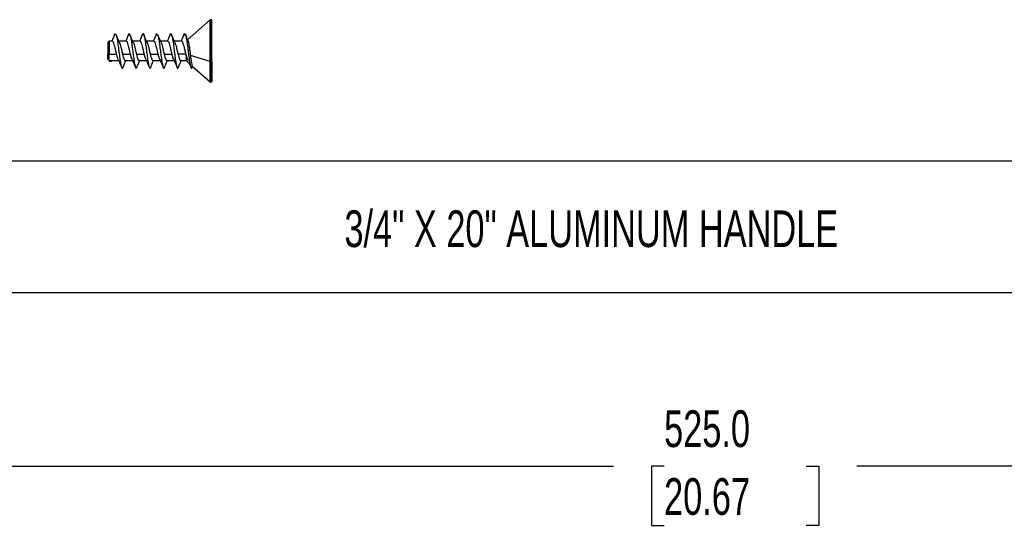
# Model space of a CAD drawing. Header units: millimetres. Extents: x 16 to 683, y 16 to 524.
# Tile 12 of 22: x 253 to 395, y 163 to 236. Entities that reach past the tile are written whole.
import ezdxf

# ---------------------------------------------------------------- set-up
doc = ezdxf.new("R2010")
doc.units = ezdxf.units.MM
doc.header["$LTSCALE"] = 2.5
doc.layers.add('DIMENSIONS', color=140, linetype='Continuous', lineweight=25)
doc.styles.add('SLDTEXTSTYLE0', font='TXT', dxfattribs={"width": 0.7})
doc.dimstyles.new('SLDDIMSTYLE0', dxfattribs={"dimtxt": 5.39502, "dimasz": 8.255, "dimexe": 0, "dimexo": 0.0625, "dimgap": 1.348755, "dimtad": 0, "dimtih": 1, "dimtoh": 1, "dimrnd": 1e-09, "dimzin": 4, "dimdsep": 46, "dimtxsty": 'SLDTEXTSTYLE0', "dimsah": 1, "dimcen": 0.09, "dimadec": 0, "dimazin": 1, "dimtfac": 1, "dimtofl": 0, "dimtmove": 0, "dimatfit": 3, "dimfxl": 0, "dimfrac": 2, "dimtolj": 1, "dimtzin": 12, "dimarcsym": 0})

# ---------------------------------------------------------------- blocks, each defined once
blk = doc.blocks.new('_D')
at = {"layer": 'DIMENSIONS'}
for p, q in [((97.19, 193.81), (97.19, 164.05)), ((622.19, 193.81), (622.19, 164.05)), ((97.19, 171.98), (338.24, 171.98)), ((345.55, 171.98), (343.74, 171.98)), ((343.74, 171.98), (343.74, 163.41)), ((366.07, 171.98), (367.88, 171.98)), ((367.88, 171.98), (367.88, 163.41)), ((622.19, 171.98), (373.38, 171.98)), ((343.74, 163.41), (345.55, 163.41)), ((367.88, 163.41), (366.07, 163.41))]:
    blk.add_line(p, q, dxfattribs=at)
for points in [[(97.19, 171.98), (105.44, 170.71), (105.44, 173.25)], [(622.19, 171.98), (613.93, 173.25), (613.93, 170.71)]]:
    blk.add_solid(points, dxfattribs=at)
at = {"layer": 'DIMENSIONS', "char_height": 5.292, "attachment_point": 1, "style": 'SLDTEXTSTYLE0'}
for s, insert in [('525.0', (345.55, 180.01)), ('20.67', (345.55, 170.23))]:
    blk.add_mtext(s, dxfattribs=dict(at, insert=insert))

msp = doc.modelspace()

# ---------------------------------------------------------------- linework, layer by layer
for p, q in [((280.058, 236.332), (276.806, 233.451)), ((280.058, 230.311), (280.058, 236.332)), ((280.187, 236.357), (280.125, 236.357)), ((280.125, 230.302), (280.125, 236.357)), ((280.187, 230.302), (280.187, 236.357)), ((265.487, 233.257), (265.287, 233.057)), ((265.287, 233.057), (265.287, 231.443)), ((265.947, 233.257), (265.487, 233.257)), ((265.487, 233.257), (265.487, 231.373)), ((267.947, 233.257), (266.89, 233.257)), ((269.947, 233.257), (268.89, 233.257)), ((271.947, 233.257), (270.89, 233.257)), ((273.947, 233.257), (272.89, 233.257)), ((275.947, 233.257), (274.891, 233.257)), ((265.487, 231.373), (265.287, 231.443)), ((265.287, 230.657), (265.287, 231.443)), ((265.287, 230.657), (265.487, 230.457)), ((265.487, 231.373), (266.56, 231.373)), ((265.487, 230.465), (265.487, 231.373)), ((265.487, 230.465), (265.772, 230.465)), ((265.487, 230.385), (265.846, 230.385)), ((265.772, 230.465), (265.806, 230.475)), ((265.806, 230.457), (266.862, 230.457)), ((267.419, 231.373), (268.56, 231.373)), ((267.806, 230.457), (268.863, 230.457)), ((269.419, 231.373), (270.56, 231.373)), ((269.806, 230.457), (270.862, 230.457)), ((271.419, 231.373), (272.56, 231.373)), ((271.806, 230.457), (272.863, 230.457)), ((273.419, 231.373), (274.56, 231.373)), ((273.806, 230.457), (274.862, 230.457)), ((276.56, 231.373), (275.419, 231.373)), ((275.806, 230.457), (276.587, 230.457)), ((276.587, 231.263), (276.587, 230.457)), ((276.587, 230.457), (277.034, 230.061)), ((280.058, 230.311), (277.205, 231.184)), ((280.058, 227.382), (280.058, 230.311)), ((280.187, 230.302), (280.125, 230.302)), ((280.125, 227.357), (280.125, 230.302)), ((280.187, 227.357), (280.187, 230.302)), ((277.475, 229.479), (277.534, 229.619)), ((277.484, 229.662), (280.058, 227.382)), ((280.125, 227.357), (280.187, 227.357)), ((97.187, 215.983), (622.187, 215.983)), ((622.187, 196.983), (97.187, 196.983))]:
    msp.add_line(p, q)
at = {"flags": 128}
msp.add_lwpolyline([(280.287, 230.337), (280.285, 230.33), (280.279, 230.323), (280.27, 230.318), (280.258, 230.312), (280.242, 230.308), (280.225, 230.305), (280.206, 230.303), (280.187, 230.302)], dxfattribs=at)
for centre, radius, start, end in [((280.125, 236.257), 0.1, 90, 131.53177), ((280.187, 236.257), 0.1, 0, 90), ((280.122, 230.536), 0.234, 254.32668, 270.74334), ((280.125, 227.457), 0.1, 228.46823, 270), ((280.187, 227.457), 0.1, 270, 0)]:
    msp.add_arc(centre, radius, start, end)
for points, knots in [([(280.287, 230.337), (280.287, 230.876), (280.287, 231.707), (280.287, 232.858), (280.287, 233.714), (280.287, 234.495), (280.287, 235.343), (280.287, 236.1), (280.287, 236.193), (280.287, 236.239)], [0, 0, 0, 0, 0.1955896, 0.3008789, 0.4084026, 0.5159263, 0.6212157, 0.8168053, 1, 1, 1, 1]), ([(268.27, 234.184), (268.286, 234.233), (268.338, 234.399), (268.431, 234.363), (268.544, 234.07), (268.656, 233.482), (268.771, 232.696), (268.881, 231.802), (268.998, 230.917), (269.108, 230.149), (269.224, 229.59), (269.336, 229.339), (269.421, 229.322), (269.469, 229.48), (269.478, 229.513)], [0, 0, 0, 0, 0.0383036, 0.1323193, 0.2260129, 0.3195585, 0.4137081, 0.5070067, 0.6013096, 0.6946196, 0.7887396, 0.8823193, 0.9759729, 1, 1, 1, 1]), ([(274.277, 234.2), (274.291, 234.245), (274.343, 234.404), (274.434, 234.357), (274.548, 234.054), (274.659, 233.458), (274.775, 232.667), (274.885, 231.77), (275.002, 230.888), (275.113, 230.126), (275.228, 229.576), (275.34, 229.336), (275.423, 229.324), (275.469, 229.479), (275.477, 229.506)], [0, 0, 0, 0, 0.036565, 0.1310959, 0.2254424, 0.3195159, 0.4142938, 0.5081569, 0.6030392, 0.6969521, 0.7916009, 0.8858229, 0.9799953, 1, 1, 1, 1]), ([(266.277, 234.239), (266.195, 234.039), (266.06, 233.708), (265.918, 233.385), (265.862, 233.257)], [0, 0, 0, 0, 0.6046064, 1, 1, 1, 1]), ([(266.56, 231.373), (266.522, 231.53), (266.448, 231.844), (266.34, 232.333), (266.228, 232.762), (266.119, 233.077), (266.025, 233.248), (265.967, 233.24), (265.947, 233.237)], [0, 0, 0, 0, 0.1798515, 0.3597116, 0.5394422, 0.7193657, 0.8991165, 1, 1, 1, 1]), ([(266.988, 233.034), (266.902, 233.229), (266.725, 233.626), (266.56, 234.03), (266.475, 234.236)], [0, 0, 0, 0, 0.48982694, 1, 1, 1, 1]), ([(266.477, 234.205), (266.486, 234.192), (266.532, 234.121), (266.619, 233.697), (266.73, 232.988), (266.844, 232.114), (266.958, 231.215), (267.069, 230.393), (267.186, 229.754), (267.296, 229.391), (267.396, 229.301), (267.455, 229.459), (267.476, 229.516)], [0, 0, 0, 0, 0.0268047, 0.1406937, 0.2537584, 0.3671213, 0.4807406, 0.5936596, 0.7076546, 0.82044, 0.9344051, 1, 1, 1, 1]), ([(266.978, 233.051), (267.012, 232.965), (267.081, 232.786), (267.19, 232.368), (267.301, 231.872), (267.378, 231.544), (267.419, 231.373)], [0, 0, 0, 0, 0.2284594, 0.4789517, 0.7295546, 1, 1, 1, 1]), ([(268.272, 234.225), (268.188, 234.019), (268.056, 233.694), (267.915, 233.375), (267.863, 233.257)], [0, 0, 0, 0, 0.6314154, 1, 1, 1, 1]), ([(268.56, 231.373), (268.522, 231.53), (268.448, 231.844), (268.34, 232.333), (268.228, 232.762), (268.119, 233.077), (268.025, 233.248), (267.967, 233.24), (267.947, 233.237)], [0, 0, 0, 0, 0.1798515, 0.3597116, 0.5394422, 0.7193657, 0.8991165, 1, 1, 1, 1]), ([(268.987, 233.036), (268.901, 233.23), (268.725, 233.626), (268.56, 234.029), (268.476, 234.235)], [0, 0, 0, 0, 0.4900364, 1, 1, 1, 1]), ([(268.978, 233.052), (269.011, 232.966), (269.081, 232.786), (269.19, 232.368), (269.301, 231.872), (269.378, 231.544), (269.419, 231.373)], [0, 0, 0, 0, 0.2293348, 0.4795429, 0.7298614, 1, 1, 1, 1]), ([(270.28, 234.244), (270.197, 234.042), (270.061, 233.71), (269.918, 233.385), (269.862, 233.257)], [0, 0, 0, 0, 0.608871, 1, 1, 1, 1]), ([(270.56, 231.373), (270.522, 231.53), (270.448, 231.844), (270.34, 232.333), (270.228, 232.762), (270.119, 233.077), (270.025, 233.248), (269.967, 233.24), (269.947, 233.237)], [0, 0, 0, 0, 0.17985151, 0.35971165, 0.53944221, 0.71936566, 0.89911652, 1, 1, 1, 1]), ([(270.279, 234.207), (270.305, 234.268), (270.368, 234.417), (270.468, 234.296), (270.584, 233.896), (270.694, 233.229), (270.81, 232.394), (270.921, 231.49), (271.036, 230.633), (271.149, 229.928), (271.261, 229.471), (271.373, 229.293), (271.444, 229.431), (271.477, 229.496)], [0, 0, 0, 0, 0.0644373, 0.1585385, 0.2535123, 0.3474868, 0.4424556, 0.5365644, 0.6311906, 0.7256917, 0.8198699, 0.9147883, 1, 1, 1, 1]), ([(270.987, 233.037), (270.901, 233.231), (270.726, 233.625), (270.561, 234.027), (270.477, 234.232)], [0, 0, 0, 0, 0.4904104, 1, 1, 1, 1]), ([(270.978, 233.053), (271.011, 232.967), (271.081, 232.787), (271.19, 232.368), (271.301, 231.872), (271.378, 231.544), (271.419, 231.373)], [0, 0, 0, 0, 0.2299579, 0.4799637, 0.7300798, 1, 1, 1, 1]), ([(272.272, 234.225), (272.192, 234.03), (272.057, 233.702), (271.919, 233.386), (271.863, 233.257)], [0, 0, 0, 0, 0.5946089, 1, 1, 1, 1]), ([(272.56, 231.373), (272.522, 231.53), (272.448, 231.844), (272.34, 232.333), (272.228, 232.762), (272.119, 233.077), (272.025, 233.248), (271.967, 233.24), (271.947, 233.237)], [0, 0, 0, 0, 0.1798515, 0.3597116, 0.5394422, 0.7193657, 0.8991165, 1, 1, 1, 1]), ([(272.271, 234.213), (272.274, 234.224), (272.315, 234.376), (272.357, 234.364), (272.396, 234.353)], [0, 0, 0, 0, 0.0769912, 1, 1, 1, 1]), ([(272.983, 233.046), (272.898, 233.239), (272.724, 233.63), (272.56, 234.03), (272.476, 234.234)], [0, 0, 0, 0, 0.49103836, 1, 1, 1, 1]), ([(272.478, 234.201), (272.488, 234.185), (272.535, 234.109), (272.622, 233.676), (272.735, 232.96), (272.847, 232.083), (272.962, 231.185), (273.073, 230.368), (273.189, 229.737), (273.3, 229.383), (273.399, 229.303), (273.457, 229.463), (273.478, 229.52)], [0, 0, 0, 0, 0.0298144, 0.1435789, 0.2566386, 0.3698474, 0.4834772, 0.5962875, 0.7102334, 0.8229563, 0.9368125, 1, 1, 1, 1]), ([(272.976, 233.058), (273.01, 232.971), (273.081, 232.789), (273.19, 232.368), (273.301, 231.872), (273.378, 231.544), (273.419, 231.373)], [0, 0, 0, 0, 0.2333374, 0.4822461, 0.7312645, 1, 1, 1, 1]), ([(274.278, 234.239), (274.197, 234.044), (274.061, 233.712), (273.92, 233.39), (273.863, 233.257)], [0, 0, 0, 0, 0.5887708, 1, 1, 1, 1]), ([(274.56, 231.373), (274.522, 231.53), (274.448, 231.844), (274.34, 232.333), (274.228, 232.762), (274.119, 233.077), (274.025, 233.248), (273.967, 233.24), (273.947, 233.237)], [0, 0, 0, 0, 0.1798515, 0.3597116, 0.5394422, 0.7193657, 0.8991165, 1, 1, 1, 1]), ([(274.976, 233.062), (274.892, 233.252), (274.721, 233.639), (274.558, 234.035), (274.475, 234.236)], [0, 0, 0, 0, 0.4921841, 1, 1, 1, 1]), ([(274.972, 233.068), (275.008, 232.977), (275.079, 232.793), (275.19, 232.368), (275.301, 231.872), (275.378, 231.544), (275.419, 231.373)], [0, 0, 0, 0, 0.2390492, 0.4861034, 0.7332666, 1, 1, 1, 1]), ([(276.274, 234.23), (276.191, 234.026), (276.057, 233.698), (275.916, 233.379), (275.863, 233.257)], [0, 0, 0, 0, 0.6207561, 1, 1, 1, 1]), ([(276.56, 231.373), (276.522, 231.53), (276.448, 231.844), (276.34, 232.333), (276.228, 232.762), (276.119, 233.077), (276.025, 233.248), (275.967, 233.24), (275.947, 233.237)], [0, 0, 0, 0, 0.1798515, 0.3597116, 0.5394422, 0.7193657, 0.8991165, 1, 1, 1, 1]), ([(276.273, 234.199), (276.302, 234.265), (276.369, 234.418), (276.471, 234.287), (276.588, 233.877), (276.698, 233.202), (276.814, 232.363), (276.926, 231.459), (277.039, 230.606), (277.153, 229.908), (277.265, 229.461), (277.375, 229.293), (277.444, 229.434), (277.476, 229.499)], [0, 0, 0, 0, 0.0722763, 0.1659715, 0.2605911, 0.3541983, 0.4487633, 0.5425423, 0.6367173, 0.7309241, 0.8246859, 0.9192635, 1, 1, 1, 1]), ([(276.866, 233.313), (276.818, 233.423), (276.685, 233.726), (276.557, 234.037), (276.475, 234.236)], [0, 0, 0, 0, 0.3633167, 1, 1, 1, 1]), ([(276.858, 233.309), (276.866, 233.296), (276.901, 233.238), (276.959, 232.962), (277.038, 232.505), (277.112, 231.929), (277.169, 231.471), (277.199, 231.229), (277.205, 231.184)], [0, 0, 0, 0, 0.0626515, 0.2742419, 0.4884595, 0.7165106, 0.9480834, 1, 1, 1, 1]), ([(265.873, 230.454), (265.868, 230.429), (265.852, 230.351), (265.818, 230.391), (265.78, 230.452), (265.772, 230.465)], [0, 0, 0, 0, 0.2696236, 0.8486296, 1, 1, 1, 1]), ([(266.788, 230.63), (266.751, 230.72), (266.674, 230.908), (266.599, 231.214), (266.56, 231.373)], [0, 0, 0, 0, 0.4775445, 1, 1, 1, 1]), ([(266.787, 230.632), (266.868, 230.447), (267.033, 230.071), (267.192, 229.683), (267.273, 229.486)], [0, 0, 0, 0, 0.4941752, 1, 1, 1, 1]), ([(267.419, 231.373), (267.455, 231.227), (267.527, 230.934), (267.64, 230.628), (267.73, 230.463), (267.786, 230.474), (267.806, 230.478)], [0, 0, 0, 0, 0.2842085, 0.5684024, 0.8527038, 1, 1, 1, 1]), ([(267.474, 229.477), (267.554, 229.669), (267.69, 230.001), (267.83, 230.322), (267.889, 230.457)], [0, 0, 0, 0, 0.5795493, 1, 1, 1, 1]), ([(268.794, 230.619), (268.793, 230.622), (268.754, 230.675), (268.674, 230.924), (268.599, 231.22), (268.56, 231.373)], [0, 0, 0, 0, 0.02316, 0.4923833, 1, 1, 1, 1]), ([(268.794, 230.616), (268.875, 230.431), (269.037, 230.059), (269.195, 229.674), (269.275, 229.48)], [0, 0, 0, 0, 0.49505674, 1, 1, 1, 1]), ([(269.419, 231.373), (269.455, 231.227), (269.527, 230.934), (269.64, 230.628), (269.73, 230.463), (269.786, 230.474), (269.806, 230.478)], [0, 0, 0, 0, 0.2842085, 0.5684024, 0.8527038, 1, 1, 1, 1]), ([(269.477, 229.482), (269.556, 229.675), (269.692, 230.005), (269.832, 230.325), (269.889, 230.457)], [0, 0, 0, 0, 0.5851982, 1, 1, 1, 1]), ([(270.782, 230.645), (270.747, 230.731), (270.672, 230.914), (270.599, 231.213), (270.56, 231.373)], [0, 0, 0, 0, 0.4645496, 1, 1, 1, 1]), ([(270.775, 230.657), (270.859, 230.466), (271.03, 230.078), (271.193, 229.681), (271.276, 229.48)], [0, 0, 0, 0, 0.4916596, 1, 1, 1, 1]), ([(271.419, 231.373), (271.455, 231.227), (271.527, 230.934), (271.64, 230.628), (271.73, 230.463), (271.786, 230.474), (271.806, 230.478)], [0, 0, 0, 0, 0.2842085, 0.5684024, 0.8527038, 1, 1, 1, 1]), ([(271.477, 229.482), (271.557, 229.678), (271.693, 230.008), (271.833, 230.327), (271.89, 230.457)], [0, 0, 0, 0, 0.59398367, 1, 1, 1, 1]), ([(272.772, 230.674), (272.74, 230.751), (272.669, 230.927), (272.599, 231.213), (272.56, 231.373)], [0, 0, 0, 0, 0.4381924, 1, 1, 1, 1]), ([(272.763, 230.685), (272.849, 230.491), (273.024, 230.096), (273.189, 229.692), (273.273, 229.486)], [0, 0, 0, 0, 0.4900051, 1, 1, 1, 1]), ([(273.419, 231.373), (273.455, 231.227), (273.527, 230.934), (273.64, 230.628), (273.73, 230.463), (273.786, 230.474), (273.806, 230.478)], [0, 0, 0, 0, 0.2842085, 0.5684024, 0.8527038, 1, 1, 1, 1]), ([(273.475, 229.479), (273.557, 229.679), (273.693, 230.009), (273.834, 230.33), (273.89, 230.457)], [0, 0, 0, 0, 0.6044983, 1, 1, 1, 1]), ([(274.784, 230.64), (274.749, 230.727), (274.673, 230.912), (274.599, 231.213), (274.56, 231.373)], [0, 0, 0, 0, 0.4696502, 1, 1, 1, 1]), ([(274.78, 230.647), (274.863, 230.457), (275.033, 230.07), (275.196, 229.675), (275.278, 229.474)], [0, 0, 0, 0, 0.4919421, 1, 1, 1, 1]), ([(275.419, 231.373), (275.455, 231.227), (275.527, 230.934), (275.64, 230.628), (275.73, 230.463), (275.786, 230.474), (275.806, 230.478)], [0, 0, 0, 0, 0.2842085, 0.5684024, 0.8527038, 1, 1, 1, 1]), ([(275.475, 229.478), (275.558, 229.681), (275.693, 230.011), (275.836, 230.333), (275.891, 230.457)], [0, 0, 0, 0, 0.6150247, 1, 1, 1, 1]), ([(276.917, 230.352), (276.887, 230.421), (276.804, 230.606), (276.688, 230.954), (276.607, 231.2), (276.587, 231.263)], [0, 0, 0, 0, 0.3059764, 0.8222588, 1, 1, 1, 1]), ([(276.91, 230.349), (276.95, 230.255), (277.073, 229.975), (277.192, 229.684), (277.272, 229.49)], [0, 0, 0, 0, 0.332839, 1, 1, 1, 1]), ([(277.205, 231.184), (277.228, 230.998), (277.277, 230.601), (277.354, 230.108), (277.424, 229.759), (277.471, 229.699), (277.492, 229.671)], [0, 0, 0, 0, 0.2328982, 0.4955916, 0.7677911, 1, 1, 1, 1]), ([(280.287, 230.337), (280.287, 229.509), (280.287, 228.792), (280.287, 227.766), (280.287, 227.48), (280.287, 227.458)], [0, 0, 0, 0, 0.5, 0.5, 1, 1, 1, 1])]:
    msp.add_open_spline(points, degree=3, knots=knots)
for points in [[(266.242, 234.139), (266.29, 234.296), (266.342, 234.373), (266.392, 234.354)], [(276.587, 231.263), (276.578, 231.299), (276.569, 231.336), (276.56, 231.373)]]:
    msp.add_open_spline(points, degree=3)

# ---------------------------------------------------------------- texts
at = {"layer": 'DIMENSIONS', "insert": (299.429, 208.855), "char_height": 5.29167, "attachment_point": 1, "style": 'SLDTEXTSTYLE0'}
msp.add_mtext('3/4" X 20" ALUMINUM HANDLE', dxfattribs=at)

# ---------------------------------------------------------------- dimensions: what is measured, and where the dimension line sits
at = {"layer": 'DIMENSIONS'}
dim = msp.add_linear_dim(base=(97.187, 171.983), p1=(622.187, 196.983), p2=(97.187, 196.983), dimstyle='SLDDIMSTYLE0', dxfattribs=at)
dim.commit()
dim.dimension.update_dxf_attribs({"geometry": '_D', "text_midpoint": (355.809, 171.983), "dimtype": 160})

doc.saveas('drawing.dxf')
